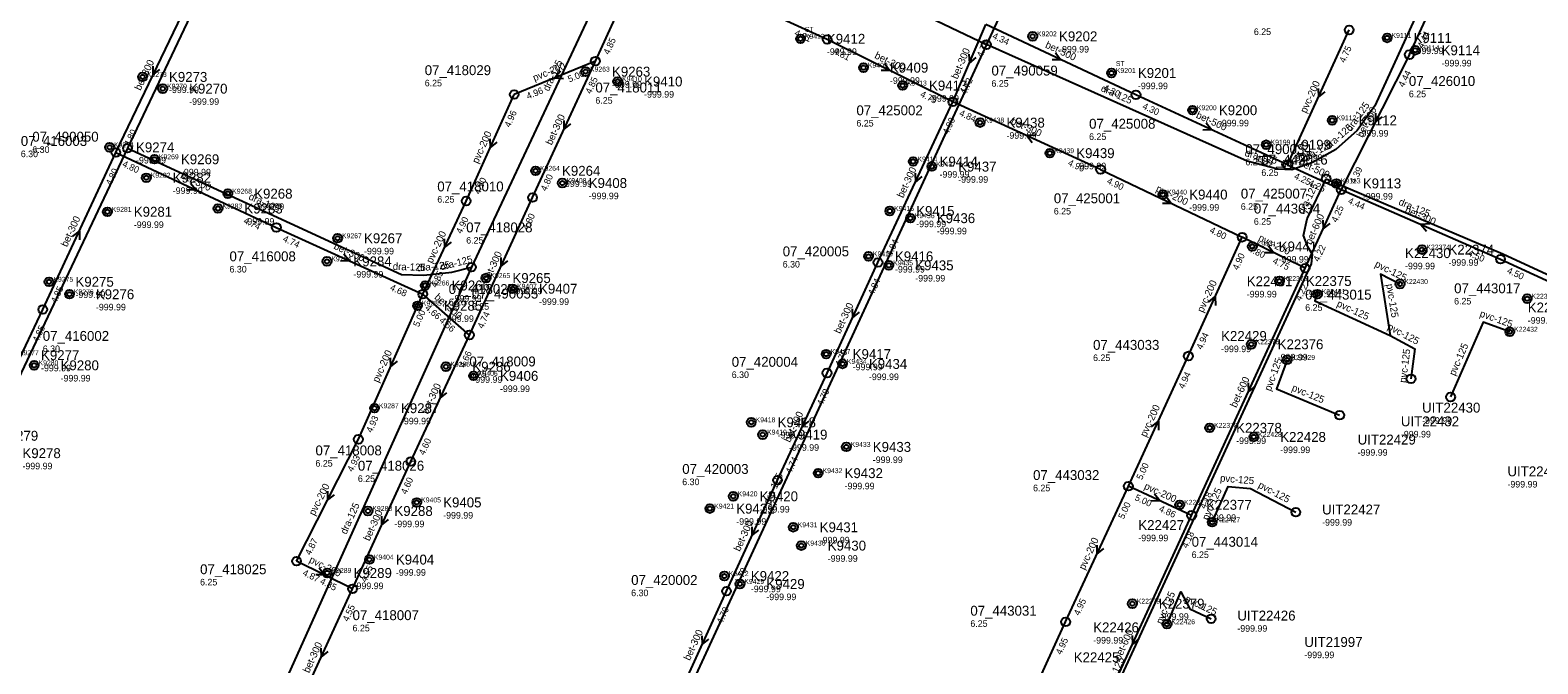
# Model space of a CAD drawing. Header units: metres. Extents: x 164250 to 165477, y 448735 to 450145.
# Tile 27 of 36: x 164657 to 164931, y 449786 to 449901. Entities that reach past the tile are written whole.
import ezdxf

# ---------------------------------------------------------------- set-up
doc = ezdxf.new("R2010")
doc.units = ezdxf.units.M

msp = doc.modelspace()

# ---------------------------------------------------------------- linework, layer by layer
at = {"layer": 'CON_BxH125x125mm', "linetype": 'Continuous'}
for points in [[(164906.48, 450061.821), (164831.004, 449898.28)], [(164963.23, 450021.756), (164901.578, 449887.171), (164898.367, 449882.657), (164894.46, 449879.221), (164890.272, 449876.87), (164886.468, 449875.545), (164883.946, 449875.673), (164878.371, 449877.122), (164831.004, 449898.28)], [(164738.197, 450012.675), (164674.957, 449879.456)], [(164770.052, 449927.449), (164737.459, 449857.858)], [(164770.052, 449927.449), (164831.004, 449898.28)], [(164831.004, 449898.28), (164756.637, 449737.061)], [(164674.957, 449879.456), (164608.398, 449738.995)], [(164674.957, 449879.456), (164724.74, 449856.553), (164728.787, 449856.411), (164733.873, 449856.924), (164737.459, 449857.858)], [(164820.732, 449700.384), (164820.363, 449704.018), (164820.484, 449706.282), (164821.621, 449709.915), (164890.07, 449858.492), (164890.23, 449860.148), (164889.375, 449861.537), (164888.63, 449863.584), (164889.245, 449866.662), (164892.733, 449873.919)], [(164892.733, 449873.919), (164924.847, 449860.274), (164982.334, 449833.713)], [(164737.459, 449857.858), (164696.405, 449766.6)], [(164906.133, 449854.797), (164902.569, 449856.581), (164904.341, 449845.424)], [(164891.083, 449852.924), (164890.683, 449851.724), (164904.341, 449845.424)], [(164904.341, 449845.424), (164908.832, 449843.038), (164908.135, 449837.589)], [(164926.079, 449846.121), (164921.255, 449847.838), (164915.335, 449834.275)], [(164885.615, 449841.007), (164883.673, 449835.734), (164895.167, 449830.955)], [(164872.016, 449811.516), (164874.942, 449818.008), (164878.999, 449817.665), (164887.212, 449813.339)], [(164863.813, 449793), (164866.327, 449798.883), (164867.985, 449795.797), (164871.828, 449793.987)]]:
    msp.add_lwpolyline(points, dxfattribs=at)
at = {"layer": 'CON_BxH200x200mm', "linetype": 'Continuous'}
for points in [[(164885.725, 449876.467), (164896.901, 449900.945)], [(164759.97, 449895.287), (164745.206, 449889.226)], [(164736.498, 449869.877), (164745.206, 449889.226)], [(164851.754, 449875.616), (164877.484, 449863.286)], [(164728.609, 449852.968), (164736.498, 449869.877)], [(164867.686, 449841.709), (164877.484, 449863.286)], [(164888.923, 449857.671), (164877.484, 449863.286)], [(164716.906, 449826.594), (164728.609, 449852.968)], [(164856.789, 449818.058), (164867.686, 449841.709)], [(164705.688, 449804.463), (164716.906, 449826.594)], [(164845.4, 449793.424), (164856.789, 449818.058)], [(164868.287, 449812.771), (164856.789, 449818.058)], [(164715.857, 449799.444), (164705.688, 449804.463)], [(164835.084, 449770.865), (164845.4, 449793.424)]]:
    msp.add_lwpolyline(points, dxfattribs=at)
at = {"layer": 'CON_BxH300x300mm', "linetype": 'Continuous'}
for points in [[(164907.836, 449896.467), (164918.547, 449919.607)], [(164759.97, 449895.287), (164770.036, 449917.299)], [(164802.076, 449899.222), (164778.871, 449909.8)], [(164672.867, 449878.676), (164686.333, 449906.875)], [(164824.891, 449887.914), (164830.927, 449901.94)], [(164824.891, 449887.914), (164802.076, 449899.222)], [(164748.557, 449870.496), (164759.97, 449895.287)], [(164907.836, 449896.467), (164895.468, 449871.938)], [(164811.307, 449858.698), (164824.891, 449887.914)], [(164851.754, 449875.616), (164824.891, 449887.914)], [(164659.585, 449850.167), (164672.867, 449878.676)], [(164672.867, 449878.676), (164702.008, 449865.081)], [(164737.079, 449845.526), (164748.557, 449870.496)], [(164895.468, 449871.938), (164924.406, 449859.305)], [(164702.008, 449865.081), (164728.609, 449852.968)], [(164924.406, 449859.305), (164954.701, 449845.401)], [(164802.049, 449838.632), (164811.307, 449858.698)], [(164737.079, 449845.526), (164728.609, 449852.968)], [(164651.299, 449832.711), (164659.585, 449850.167)], [(164726.427, 449822.545), (164737.079, 449845.526)], [(164793.061, 449819.169), (164802.049, 449838.632)], [(164715.857, 449799.444), (164726.427, 449822.545)], [(164783.781, 449799.004), (164793.061, 449819.169)], [(164704.483, 449774.595), (164715.857, 449799.444)], [(164774.918, 449779.567), (164783.781, 449799.004)]]:
    msp.add_lwpolyline(points, dxfattribs=at)
at = {"layer": 'CON_BxH500x500mm', "linetype": 'Continuous'}
for points in [[(164858.168, 449889.163), (164830.927, 449901.94)], [(164885.725, 449876.467), (164858.168, 449889.163)], [(164885.725, 449876.467), (164895.468, 449871.938)]]:
    msp.add_lwpolyline(points, dxfattribs=at)
at = {"layer": 'CON_BxH600x600mm', "linetype": 'Continuous'}
for points in [[(164888.923, 449857.671), (164895.468, 449871.938)], [(164868.287, 449812.771), (164888.923, 449857.671)], [(164846.743, 449765.857), (164868.287, 449812.771)]]:
    msp.add_lwpolyline(points, dxfattribs=at)
at = {"layer": 'NOD_inspectieput'}
for centre in [(164896.9, 449900.95), (164802.08, 449899.22), (164831, 449898.28), (164759.97, 449895.29), (164907.84, 449896.47), (164745.21, 449889.23), (164858.17, 449889.16), (164824.89, 449887.91), (164672.87, 449878.68), (164674.96, 449879.46), (164851.75, 449875.62), (164885.73, 449876.47), (164892.73, 449873.92), (164736.5, 449869.88), (164748.56, 449870.5), (164895.47, 449871.94), (164702.01, 449865.08), (164877.48, 449863.29), (164811.31, 449858.7), (164924.41, 449859.3), (164737.46, 449857.86), (164888.92, 449857.67), (164728.61, 449852.97), (164659.58, 449850.17), (164737.08, 449845.53), (164867.69, 449841.71), (164802.05, 449838.63), (164716.91, 449826.59), (164726.43, 449822.54), (164793.06, 449819.17), (164856.79, 449818.06), (164868.29, 449812.77), (164705.69, 449804.46), (164715.86, 449799.44), (164783.78, 449799), (164845.4, 449793.42)]:
    msp.add_circle(centre, 0.8, dxfattribs=at)
at = {"layer": 'NOD_onbekend'}
for centre in [(164839.4, 449899.79), (164903.8, 449899.5), (164797.23, 449899.34), (164908.9, 449897.26), (164808.68, 449894.1), (164677.71, 449892.42), (164758.19, 449893.38), (164764.02, 449891.59), (164853.73, 449893.13), (164681.37, 449890.28), (164815.78, 449890.85), (164868.44, 449886.37), (164829.85, 449884.12), (164893.81, 449884.53), (164671.72, 449879.63), (164842.53, 449878.57), (164881.83, 449880.1), (164679.88, 449877.46), (164749.11, 449875.36), (164817.69, 449877.05), (164821.08, 449876.13), (164678.39, 449874.1), (164753.96, 449873.14), (164894.59, 449873.07), (164693.19, 449871.21), (164863.05, 449871.05), (164671.32, 449867.91), (164691.41, 449868.51), (164813.45, 449868.06), (164817.2, 449866.76), (164713.14, 449863.11), (164879.31, 449861.62), (164910.14, 449861.05), (164711.21, 449858.91), (164809.59, 449859.82), (164740.1, 449855.88), (164813.28, 449858.19), (164660.72, 449855.2), (164664.43, 449852.94), (164729.05, 449854.53), (164744.94, 449853.94), (164884.24, 449855.34), (164891.14, 449852.97), (164906.13, 449854.8), (164727.65, 449850.85), (164929.24, 449852.13), (164926.08, 449846.12), (164801.9, 449842.07), (164879.12, 449843.85), (164658.02, 449840.03), (164732.82, 449839.78), (164804.86, 449840.28), (164885.61, 449841.01), (164737.83, 449838.11), (164719.85, 449832.24), (164788.28, 449829.68), (164871.57, 449828.67), (164790.36, 449827.44), (164879.58, 449827.02), (164805.56, 449825.21), (164800.44, 449820.44), (164727.52, 449815.12), (164785.02, 449816.23), (164866.12, 449814.69), (164718.66, 449813.57), (164780.76, 449814), (164795.92, 449810.61), (164872.02, 449811.52), (164797.38, 449807.28), (164718.92, 449804.74), (164711.24, 449802.31), (164783.41, 449801.75), (164786.23, 449800.31), (164857.52, 449796.73), (164863.81, 449793)]:
    msp.add_circle(centre, 0.8, dxfattribs=at)
at = {"layer": 'NOD_uittredepunt'}
for centre in [(164908.14, 449837.59), (164915.33, 449834.28), (164895.17, 449830.96), (164887.21, 449813.34), (164871.83, 449793.99)]:
    msp.add_circle(centre, 0.8, dxfattribs=at)
at = {"layer": 'onbekend'}
for centre in [(164797.23, 449899.34), (164764.02, 449891.59), (164681.37, 449890.28), (164679.88, 449877.46), (164817.69, 449877.05), (164821.08, 449876.13), (164678.39, 449874.1), (164753.96, 449873.14), (164693.19, 449871.21), (164817.2, 449866.76), (164713.14, 449863.11), (164711.21, 449858.91), (164813.28, 449858.19), (164660.72, 449855.2), (164744.94, 449853.94), (164664.43, 449852.94), (164727.65, 449850.85), (164891.14, 449852.97), (164926.08, 449846.12), (164658.02, 449840.03), (164804.86, 449840.28), (164737.83, 449838.11), (164788.28, 449829.68), (164871.57, 449828.67), (164790.36, 449827.44), (164805.56, 449825.21), (164866.12, 449814.69), (164872.02, 449811.52), (164786.23, 449800.31)]:
    msp.add_circle(centre, 0.4, dxfattribs=at)
at = {"layer": 'PIJL'}
for points in [[(164812.51, 449894.85), (164813.48, 449893.57), (164811.87, 449893.56)], [(164827.82, 449896.53), (164827.91, 449894.93), (164829.14, 449895.97)], [(164843.55, 449896.81), (164844.55, 449895.55), (164842.94, 449895.51)], [(164679.57, 449894.39), (164679.6, 449892.78), (164680.87, 449893.76)], [(164753.65, 449893.47), (164752.59, 449892.26), (164754.19, 449892.14)], [(164891.26, 449890.31), (164891.31, 449888.71), (164892.57, 449889.72)], [(164754.21, 449884.5), (164754.26, 449882.89), (164755.52, 449883.9)], [(164870.94, 449884.07), (164871.95, 449882.82), (164870.34, 449882.76)], [(164901.66, 449885.81), (164901.65, 449884.2), (164902.94, 449885.16)], [(164740.79, 449881.16), (164740.85, 449879.55), (164742.1, 449880.57)], [(164839.93, 449881.82), (164838.32, 449881.77), (164839.33, 449880.51)], [(164686.44, 449873.14), (164687.44, 449871.88), (164685.83, 449871.83)], [(164818.05, 449874.92), (164818.1, 449873.31), (164819.36, 449874.31)], [(164863.63, 449870.72), (164864.62, 449869.45), (164863.01, 449869.42)], [(164892.14, 449866.41), (164892.2, 449864.8), (164893.45, 449865.81)], [(164911.54, 449865.71), (164909.94, 449865.62), (164910.97, 449864.39)], [(164664.97, 449863.42), (164666.23, 449864.42), (164666.27, 449862.81)], [(164732.51, 449863.03), (164732.55, 449861.42), (164733.81, 449862.42)], [(164714.3, 449860.28), (164715.31, 449859.02), (164713.7, 449858.97)], [(164742.77, 449859.62), (164742.82, 449858.01), (164744.07, 449859.02)], [(164882.23, 449861.76), (164883.2, 449860.48), (164881.59, 449860.47)], [(164871.33, 449851.48), (164872.58, 449852.5), (164872.65, 449850.89)], [(164806.63, 449850.27), (164806.68, 449848.66), (164807.94, 449849.67)], [(164722.68, 449841.39), (164722.76, 449839.78), (164724, 449840.81)], [(164731.71, 449835.64), (164731.75, 449834.04), (164733.01, 449835.04)], [(164878.55, 449836.83), (164878.61, 449835.22), (164879.86, 449836.23)], [(164797.51, 449830.51), (164797.55, 449828.9), (164798.81, 449829.91)], [(164860.98, 449828.88), (164862.24, 449829.88), (164862.29, 449828.27)], [(164711.31, 449817.14), (164711.3, 449815.53), (164712.59, 449816.49)], [(164861.53, 449816.67), (164862.54, 449815.41), (164860.93, 449815.36)], [(164721.09, 449812.6), (164721.14, 449810.99), (164722.4, 449812)], [(164788.37, 449810.7), (164788.42, 449809.09), (164789.68, 449810.09)], [(164851.05, 449807.35), (164851.09, 449805.74), (164852.35, 449806.75)], [(164709.8, 449803.24), (164710.77, 449801.95), (164709.16, 449801.95)], [(164779.29, 449790.89), (164779.35, 449789.29), (164780.6, 449790.3)], [(164857.46, 449790.92), (164857.52, 449789.31), (164858.77, 449790.32)], [(164710.11, 449788.63), (164710.17, 449787.02), (164711.42, 449788.03)]]:
    msp.add_lwpolyline(points, dxfattribs=at)
at = {"layer": 'straatkolk'}
for centre in [(164839.4, 449899.79), (164903.8, 449899.5), (164908.9, 449897.26), (164677.71, 449892.42), (164758.19, 449893.38), (164808.68, 449894.1), (164853.73, 449893.13), (164815.78, 449890.85), (164868.44, 449886.37), (164829.85, 449884.12), (164893.81, 449884.53), (164671.72, 449879.63), (164842.53, 449878.57), (164881.83, 449880.1), (164749.11, 449875.36), (164894.59, 449873.07), (164863.05, 449871.05), (164671.32, 449867.91), (164691.41, 449868.51), (164813.45, 449868.06), (164879.31, 449861.62), (164809.59, 449859.82), (164910.14, 449861.05), (164729.05, 449854.53), (164740.1, 449855.88), (164884.24, 449855.34), (164906.13, 449854.8), (164929.24, 449852.13), (164879.12, 449843.85), (164732.82, 449839.78), (164801.9, 449842.07), (164885.61, 449841.01), (164719.85, 449832.24), (164879.58, 449827.02), (164800.44, 449820.44), (164727.52, 449815.12), (164785.02, 449816.23), (164718.66, 449813.57), (164780.76, 449814), (164795.92, 449810.61), (164797.38, 449807.28), (164718.92, 449804.74), (164711.24, 449802.31), (164783.41, 449801.75), (164857.52, 449796.73), (164863.81, 449793)]:
    msp.add_circle(centre, 0.4, dxfattribs=at)

# ---------------------------------------------------------------- texts
at = {"layer": 'DMM_BxH125x125mm'}
for s, rotation, p in [('dra-125', 64.9, (164751.5, 449889.71)), ('dra-125', -24.07, (164851.68, 449889.9)), ('dra-125', 54.57, (164897.22, 449882.39)), ('dra-125', 41.33, (164893.16, 449879.12)), ('dra-125', 29.31, (164888.81, 449876.93)), ('dra-125', -14.57, (164877.84, 449878.07)), ('dra-125', 19.2, (164884.68, 449875.77)), ('dra-125', 64.33, (164888.7, 449867.34)), ('dra-125', -24.71, (164696.86, 449870.24)), ('dra-125', -23.02, (164905.76, 449869.25)), ('dra-125', 14.6, (164731.96, 449857.25)), ('dra-125', -2.01, (164723.15, 449857.37)), ('dra-125', 5.76, (164727.62, 449857.06)), ('pvc-125', -26.59, (164901.44, 449858.01)), ('pvc-125', -80.98, (164903.65, 449854.72)), ('pvc-125', -24.76, (164894.53, 449850.8)), ('pvc-125', -19.59, (164920.51, 449848.92)), ('pvc-125', -27.98, (164903.74, 449846.63)), ('pvc-125', 82.71, (164907.24, 449836.79)), ('pvc-125', 66.42, (164916.13, 449838.03)), ('pvc-125', 69.78, (164882.64, 449835.24)), ('pvc-125', -22.58, (164886.36, 449835.47)), ('dra-125', 65.24, (164791.59, 449814.67)), ('pvc-125', 65.74, (164871.27, 449811.76)), ('pvc-125', -4.83, (164873.41, 449818.93)), ('pvc-125', -27.78, (164880.25, 449817.88)), ('dra-125', 65.78, (164714.73, 449809.23)), ('pvc-125', 66.86, (164862.91, 449792.9)), ('pvc-125', -25.22, (164866.94, 449797.17)), ('dra-125', 65.26, (164853.62, 449781.23))]:
    msp.add_text(s, height=1.3, rotation=rotation, dxfattribs=at).set_placement(p)
at = {"layer": 'DMM_BxH200x200mm'}
for rotation, p in [(22.32, (164748.92, 449891.6)), (65.46, (164889.09, 449885.73)), (65.77, (164738.65, 449876.57)), (-25.6, (164861.68, 449871.7)), (64.99, (164730.31, 449858.45)), (-26.14, (164880.28, 449862.76)), (65.58, (164870.37, 449849.51)), (66.07, (164720.57, 449836.79)), (65.26, (164860.01, 449826.89)), (63.12, (164708.96, 449812.63)), (-24.69, (164859.54, 449817.65)), (65.19, (164848.85, 449802.76)), (-26.27, (164707.85, 449804.29))]:
    msp.add_text('pvc-200', height=1.3, rotation=rotation, dxfattribs=at).set_placement(p)
at = {"layer": 'DMM_BxH300x300mm'}
for rotation, p in [(66.72, (164825.75, 449891.9)), (64.47, (164677.33, 449889.84)), (-26.36, (164810.57, 449895.89)), (63.24, (164899.32, 449881.29)), (65.28, (164752.04, 449879.92)), (-24.6, (164835.34, 449883.96)), (65.06, (164815.86, 449870.33)), (-25.01, (164684.47, 449874.11)), (65.02, (164663.98, 449861.42)), (-23.58, (164906.91, 449867.81)), (-24.48, (164712.32, 449861.24)), (65.31, (164740.59, 449855.01)), (-41.3, (164730.62, 449852.24)), (65.23, (164804.43, 449845.67)), (65.13, (164729.51, 449831.05)), (65.21, (164795.32, 449825.92)), (65.41, (164718.92, 449808.01)), (65.29, (164786.2, 449806.11)), (65.49, (164777.12, 449786.29)), (65.41, (164707.95, 449784.04))]:
    msp.add_text('bet-300', height=1.3, rotation=rotation, dxfattribs=at).set_placement(p)
at = {"layer": 'DMM_BxH500x500mm'}
for rotation, p in [(-25.13, (164841.58, 449897.8)), (-24.74, (164868.97, 449885.05)), (-24.93, (164887.63, 449876.43))]:
    msp.add_text('bet-500', height=1.3, rotation=rotation, dxfattribs=at).set_placement(p)
at = {"layer": 'DMM_BxH600x600mm'}
for rotation, p in [(65.36, (164889.98, 449861.83)), (65.32, (164876.39, 449832.23)), (65.33, (164855.29, 449786.33))]:
    msp.add_text('bet-600', height=1.3, rotation=rotation, dxfattribs=at).set_placement(p)
at = {"layer": 'INV_BxH200x200mm'}
for s, rotation, p in [('4.75', 65.46, (164896.11, 449894.88)), ('5.00', 22.32, (164755.25, 449891.4)), ('4.96', 22.32, (164747.74, 449888.32)), ('4.96', 65.77, (164744.45, 449883.16)), ('4.70', 65.46, (164888.19, 449877.54)), ('4.90', 65.77, (164738.96, 449870.96)), ('4.90', -25.6, (164852.78, 449873.13)), ('4.90', 64.99, (164735.66, 449863.82)), ('4.80', -25.6, (164871.44, 449864.19)), ('4.90', 65.58, (164876.71, 449857.22)), ('4.80', -26.14, (164878.49, 449860.79)), ('4.75', -26.14, (164882.89, 449858.63)), ('4.85', 64.99, (164731.09, 449854.02)), ('5.00', 66.07, (164727.89, 449846.9)), ('4.94', 65.58, (164870.15, 449842.79)), ('4.94', 65.26, (164866.88, 449835.65)), ('4.93', 66.07, (164719.36, 449827.69)), ('4.93', 63.12, (164715.87, 449820.57)), ('5.00', 65.26, (164859.26, 449819.12)), ('5.00', -24.69, (164857.85, 449815.59)), ('5.00', 65.19, (164855.97, 449812)), ('4.86', -24.69, (164862.23, 449813.58)), ('4.87', 63.12, (164708.2, 449805.43)), ('4.87', -26.27, (164706.68, 449801.96)), ('4.85', -26.27, (164709.82, 449800.41)), ('4.95', 65.19, (164847.87, 449794.48)), ('4.95', 65.43, (164844.61, 449787.36))]:
    msp.add_text(s, height=1.2, rotation=rotation, dxfattribs=at).set_placement(p)
at = {"layer": 'INV_BxH300x300mm'}
for s, rotation, p in [('4.81', -24.51, (164796.02, 449900.01)), ('4.44', 65.16, (164910.31, 449897.53)), ('4.85', 65.43, (164762.44, 449896.36)), ('4.81', -26.36, (164803.07, 449896.72)), ('4.75', 66.72, (164830.27, 449895.86)), ('4.85', 65.28, (164759.16, 449889.23)), ('4.72', 66.72, (164827.33, 449889.04)), ('4.44', 63.24, (164906.81, 449890.44)), ('4.75', -26.36, (164818.86, 449888.89)), ('4.90', 65.06, (164824.06, 449881.86)), ('4.84', -24.6, (164825.96, 449885.44)), ('4.80', 64.47, (164675.35, 449879.71)), ('4.80', 65.02, (164672.03, 449872.62)), ('4.80', -25.01, (164673.92, 449876.2)), ('4.90', -24.6, (164845.69, 449876.41)), ('4.39', 63.24, (164897.98, 449872.91)), ('4.80', 65.28, (164751.03, 449871.56)), ('4.44', -23.58, (164896.58, 449869.49)), ('4.80', 65.31, (164747.75, 449864.44)), ('4.74', -25.01, (164695.95, 449865.92)), ('4.74', -24.48, (164703.08, 449862.61)), ('4.84', 65.06, (164813.78, 449859.75)), ('4.50', -23.58, (164918.33, 449859.99)), ('4.50', -24.65, (164925.47, 449856.83)), ('4.85', 65.02, (164662.06, 449851.22)), ('4.68', -24.48, (164722.55, 449853.75)), ('4.84', 65.23, (164810.49, 449852.64)), ('4.66', -41.3, (164728.92, 449850.3)), ('4.66', -41.3, (164731.5, 449848.03)), ('4.74', 65.31, (164739.55, 449846.59)), ('4.85', 64.61, (164658.71, 449844.12)), ('4.66', 65.13, (164736.26, 449839.47)), ('4.79', 65.23, (164804.52, 449839.69)), ('4.79', 65.21, (164801.23, 449832.58)), ('4.60', 65.13, (164728.9, 449823.6)), ('4.74', 65.21, (164795.53, 449820.23)), ('4.60', 65.41, (164725.63, 449816.49)), ('4.74', 65.29, (164792.25, 449813.11)), ('4.55', 65.41, (164718.33, 449800.51)), ('4.70', 65.29, (164786.25, 449800.07)), ('4.55', 65.41, (164715.06, 449793.38)), ('4.70', 65.49, (164783, 449792.94))]:
    msp.add_text(s, height=1.2, rotation=rotation, dxfattribs=at).set_placement(p)
at = {"layer": 'INV_BxH500x500mm'}
for s, rotation, p in [('4.34', -25.13, (164831.97, 449899.46)), ('4.30', -25.13, (164852.12, 449890.01)), ('4.30', -24.74, (164859.23, 449886.69)), ('4.26', -24.74, (164879.67, 449877.28)), ('4.25', -24.93, (164886.78, 449873.99)), ('4.25', -24.93, (164889.41, 449872.77))]:
    msp.add_text(s, height=1.2, rotation=rotation, dxfattribs=at).set_placement(p)
at = {"layer": 'INV_BxH600x600mm'}
for s, rotation, p in [('4.25', 65.36, (164894.67, 449865.88)), ('4.22', 65.36, (164891.39, 449858.74)), ('4.22', 65.32, (164888.12, 449851.61)), ('4.18', 65.32, (164870.76, 449813.84)), ('4.18', 65.33, (164867.49, 449806.71))]:
    msp.add_text(s, height=1.2, rotation=rotation, dxfattribs=at).set_placement(p)
at = {"layer": 'KO_INSPECTIE'}
for p in [(164798.03, 449900.6), (164854.53, 449894.39)]:
    msp.add_text('ST', height=0.9, dxfattribs=at).set_placement(p)
at = {"layer": 'KO_NUMMER'}
for s, p in [('K9412', (164798.03, 449899.34)), ('K9202', (164840.2, 449899.79)), ('K9111', (164904.6, 449899.5)), ('K9114', (164909.7, 449897.26)), ('K9409', (164809.48, 449894.1)), ('K9273', (164678.51, 449892.42)), ('K9263', (164758.99, 449893.38)), ('K9410', (164764.82, 449891.59)), ('K9201', (164854.53, 449893.13)), ('K9270', (164682.17, 449890.28)), ('K9413', (164816.58, 449890.85)), ('K9200', (164869.24, 449886.37)), ('K9438', (164830.65, 449884.12)), ('K9112', (164894.61, 449884.53)), ('K9274', (164672.52, 449879.63)), ('K9269', (164680.68, 449877.46)), ('K9439', (164843.33, 449878.57)), ('K9199', (164882.63, 449880.1)), ('K9264', (164749.91, 449875.36)), ('K9414', (164818.49, 449877.05)), ('K9437', (164821.88, 449876.13)), ('K9282', (164679.19, 449874.1)), ('K9408', (164754.76, 449873.14)), ('K9113', (164895.39, 449873.07)), ('K9268', (164693.99, 449871.21)), ('K9440', (164863.85, 449871.05)), ('K9281', (164672.12, 449867.91)), ('K9283', (164692.21, 449868.51)), ('K9415', (164814.25, 449868.06)), ('K9436', (164818, 449866.76)), ('K9267', (164713.94, 449863.11)), ('K9441', (164880.11, 449861.62)), ('K22374', (164910.94, 449861.05)), ('K9284', (164712.01, 449858.91)), ('K9416', (164810.39, 449859.82)), ('K9265', (164740.9, 449855.88)), ('K9435', (164814.08, 449858.19)), ('K9275', (164661.52, 449855.2)), ('K9276', (164665.23, 449852.94)), ('K9266', (164729.85, 449854.53)), ('K9407', (164745.74, 449853.94)), ('K22375', (164885.04, 449855.34)), ('K22431', (164891.94, 449852.97)), ('K22430', (164906.93, 449854.8)), ('K9285', (164728.45, 449850.85)), ('K22373', (164930.04, 449852.13)), ('K22432', (164926.88, 449846.12)), ('K9277', (164655.26, 449841.87)), ('K9417', (164802.71, 449842.07)), ('K22376', (164879.92, 449843.85)), ('K9280', (164658.82, 449840.03)), ('K9286', (164733.62, 449839.78)), ('K9434', (164805.66, 449840.28)), ('K22429', (164886.42, 449841.01)), ('K9406', (164738.64, 449838.11)), ('K9287', (164720.65, 449832.24)), ('K9418', (164789.08, 449829.68)), ('K22378', (164872.37, 449828.67)), ('K9419', (164791.16, 449827.44)), ('K22428', (164880.38, 449827.02)), ('K9433', (164806.36, 449825.21)), ('K9432', (164801.24, 449820.44)), ('K9405', (164728.32, 449815.12)), ('K9420', (164785.82, 449816.23)), ('K22377', (164866.92, 449814.69)), ('K9288', (164719.46, 449813.57)), ('K9421', (164781.56, 449814)), ('K9431', (164796.72, 449810.61)), ('K22427', (164872.82, 449811.52)), ('K9430', (164798.18, 449807.28)), ('K9404', (164719.73, 449804.74)), ('K9289', (164712.04, 449802.31)), ('K9422', (164784.21, 449801.75)), ('K9429', (164787.03, 449800.31)), ('K22379', (164858.32, 449796.73)), ('K22426', (164864.61, 449793))]:
    msp.add_text(s, height=0.9, dxfattribs=at).set_placement(p)
at = {"layer": 'NLV_inspectieput'}
for s, p in [('6.25', (164879.59, 449900.03)), ('6.25', (164728.97, 449890.7)), ('6.25', (164831.92, 449890.63)), ('6.25', (164907.75, 449888.73)), ('6.25', (164759.97, 449887.55)), ('6.25', (164807.39, 449883.41)), ('6.25', (164849.66, 449880.97)), ('6.30', (164655.59, 449877.84)), ('6.30', (164657.68, 449878.62)), ('6.25', (164878.05, 449876.36)), ('6.25', (164880.95, 449874.44)), ('6.25', (164731.25, 449869.58)), ('6.25', (164843.25, 449867.43)), ('6.25', (164877.22, 449868.28)), ('6.25', (164879.59, 449865.56)), ('6.25', (164736.5, 449862.14)), ('6.30', (164693.5, 449856.89)), ('6.30', (164794, 449857.79)), ('6.25', (164733.32, 449850.94)), ('6.25', (164737.54, 449850.12)), ('6.25', (164888.92, 449849.93)), ('6.25', (164915.97, 449851.08)), ('6.30', (164659.58, 449842.43)), ('6.25', (164850.38, 449840.8)), ('6.25', (164737.08, 449837.79)), ('6.30', (164784.74, 449837.72)), ('6.25', (164709.12, 449821.63)), ('6.25', (164716.82, 449818.85)), ('6.30', (164775.75, 449818.26)), ('6.25', (164839.48, 449817.15)), ('6.25', (164868.29, 449805.03)), ('6.25', (164688.16, 449800.04)), ('6.30', (164766.47, 449798.09)), ('6.25', (164828.09, 449792.51)), ('6.25', (164715.86, 449791.7))]:
    msp.add_text(s, height=1.2, dxfattribs=at).set_placement(p)
at = {"layer": 'NLV_onbekend'}
for p in [(164802.03, 449896.4), (164844.2, 449896.85), (164908.6, 449896.56), (164913.7, 449894.32), (164813.48, 449891.16), (164682.51, 449889.48), (164762.99, 449890.44), (164768.82, 449888.65), (164858.53, 449890.19), (164686.17, 449887.34), (164820.58, 449887.91), (164873.24, 449883.43), (164834.65, 449881.18), (164898.61, 449881.58), (164886.63, 449877.16), (164676.52, 449876.69), (164684.68, 449874.52), (164847.33, 449875.63), (164753.91, 449872.42), (164822.49, 449874.11), (164825.88, 449873.19), (164683.19, 449871.16), (164758.76, 449870.2), (164899.39, 449870.13), (164697.99, 449868.27), (164867.85, 449868.11), (164676.12, 449864.97), (164696.21, 449865.57), (164818.25, 449865.12), (164822, 449863.82), (164717.94, 449860.17), (164884.11, 449858.68), (164914.94, 449858.11), (164716.01, 449855.97), (164814.39, 449856.88), (164818.08, 449855.25), (164907.05, 449857.47), (164744.9, 449852.94), (164665.52, 449852.26), (164669.23, 449850), (164733.85, 449851.59), (164749.74, 449851), (164878.3, 449852.36), (164889.04, 449852.4), (164732.45, 449847.91), (164929.35, 449847.59), (164873.64, 449842.42), (164659.26, 449838.93), (164806.71, 449839.13), (164883.92, 449840.91), (164662.82, 449837.09), (164737.62, 449836.84), (164809.66, 449837.34), (164742.64, 449835.17), (164724.65, 449829.3), (164793.08, 449826.74), (164876.37, 449825.73), (164795.16, 449824.5), (164884.38, 449824.08), (164655.89, 449821.13), (164810.36, 449822.27), (164805.24, 449817.5), (164732.32, 449812.18), (164789.82, 449813.29), (164870.92, 449811.75), (164723.46, 449810.62), (164785.56, 449811.06), (164800.72, 449807.67), (164858.6, 449808.07), (164802.18, 449804.34), (164723.73, 449801.8), (164716.04, 449799.37), (164788.21, 449798.81), (164791.03, 449797.37), (164862.32, 449793.79), (164850.41, 449789.48)]:
    msp.add_text('-999.99', height=1.2, dxfattribs=at).set_placement(p)
at = {"layer": 'NLV_uittredepunt'}
for p in [(164910.16, 449829.4), (164906.3, 449826.92), (164898.44, 449823.6), (164925.66, 449817.83), (164891.99, 449810.9), (164876.59, 449791.63), (164888.76, 449786.83)]:
    msp.add_text('-999.99', height=1.2, dxfattribs=at).set_placement(p)
at = {"layer": 'NNR_inspectieput'}
for s, p in [('07_418029', (164728.97, 449892.74)), ('07_490059', (164831.92, 449892.67)), ('07_426010', (164907.75, 449890.77)), ('07_418011', (164759.97, 449889.59)), ('07_425002', (164807.39, 449885.45)), ('07_425008', (164849.66, 449883.01)), ('07_416003', (164655.59, 449879.88)), ('07_490050', (164657.68, 449880.66)), ('07_490034', (164878.05, 449878.4)), ('07_443016', (164880.95, 449876.48)), ('07_418010', (164731.25, 449871.62)), ('07_425001', (164843.25, 449869.47)), ('07_425007', (164877.22, 449870.32)), ('07_443034', (164879.59, 449867.6)), ('07_418028', (164736.5, 449864.18)), ('07_416008', (164693.5, 449858.93)), ('07_420005', (164794, 449859.83)), ('07_418027', (164733.32, 449852.98)), ('07_490055', (164737.54, 449852.16)), ('07_443015', (164888.92, 449851.97)), ('07_443017', (164915.97, 449853.12)), ('07_416002', (164659.58, 449844.47)), ('07_443033', (164850.38, 449842.84)), ('07_418009', (164737.08, 449839.83)), ('07_420004', (164784.74, 449839.76)), ('07_418008', (164709.12, 449823.67)), ('07_418026', (164716.82, 449820.89)), ('07_420003', (164775.75, 449820.3)), ('07_443032', (164839.48, 449819.19)), ('07_443014', (164868.29, 449807.07)), ('07_418025', (164688.16, 449802.08)), ('07_420002', (164766.47, 449800.13)), ('07_443031', (164828.09, 449794.55)), ('07_418007', (164715.86, 449793.74))]:
    msp.add_text(s, height=1.8, dxfattribs=at).set_placement(p)
at = {"layer": 'NNR_onbekend'}
for s, p in [('K9412', (164802.03, 449898.44)), ('K9202', (164844.2, 449898.89)), ('K9111', (164908.6, 449898.6)), ('K9114', (164913.7, 449896.36)), ('K9409', (164813.48, 449893.2)), ('K9273', (164682.51, 449891.52)), ('K9263', (164762.99, 449892.48)), ('K9410', (164768.82, 449890.69)), ('K9201', (164858.53, 449892.23)), ('K9270', (164686.17, 449889.38)), ('K9413', (164820.58, 449889.95)), ('K9200', (164873.24, 449885.47)), ('K9438', (164834.65, 449883.22)), ('K9112', (164898.61, 449883.63)), ('K9199', (164886.63, 449879.2)), ('K9274', (164676.52, 449878.73)), ('K9269', (164684.68, 449876.56)), ('K9439', (164847.33, 449877.67)), ('K9264', (164753.91, 449874.46)), ('K9414', (164822.49, 449876.15)), ('K9437', (164825.88, 449875.23)), ('K9282', (164683.19, 449873.21)), ('K9408', (164758.76, 449872.24)), ('K9113', (164899.39, 449872.17)), ('K9268', (164697.99, 449870.31)), ('K9440', (164867.85, 449870.15)), ('K9281', (164676.12, 449867.02)), ('K9283', (164696.21, 449867.61)), ('K9415', (164818.25, 449867.16)), ('K9436', (164822, 449865.86)), ('K9267', (164717.94, 449862.21)), ('K9441', (164884.11, 449860.72)), ('K22374', (164914.94, 449860.15)), ('K9284', (164716.01, 449858.01)), ('K9416', (164814.39, 449858.92)), ('K9435', (164818.08, 449857.29)), ('K22430', (164907.05, 449859.51)), ('K9265', (164744.9, 449854.98)), ('K9275', (164665.52, 449854.3)), ('K9276', (164669.23, 449852.04)), ('K9266', (164733.85, 449853.63)), ('K9407', (164749.74, 449853.04)), ('K22431', (164878.3, 449854.4)), ('K22375', (164889.04, 449854.44)), ('K9285', (164732.45, 449849.95)), ('K22432', (164929.35, 449849.63)), ('K22429', (164873.64, 449844.46)), ('K9277', (164659.26, 449840.97)), ('K9417', (164806.71, 449841.17)), ('K22376', (164883.92, 449842.95)), ('K9280', (164662.82, 449839.13)), ('K9286', (164737.62, 449838.88)), ('K9434', (164809.66, 449839.38)), ('K9406', (164742.64, 449837.21)), ('K9287', (164724.65, 449831.34)), ('K9418', (164793.08, 449828.78)), ('K22378', (164876.37, 449827.77)), ('K9279', (164651.79, 449826.33)), ('K9419', (164795.16, 449826.54)), ('K22428', (164884.38, 449826.12)), ('K9278', (164655.89, 449823.17)), ('K9433', (164810.36, 449824.31)), ('K9432', (164805.24, 449819.54)), ('K9405', (164732.32, 449814.22)), ('K9420', (164789.82, 449815.33)), ('K22377', (164870.92, 449813.79)), ('K9288', (164723.46, 449812.67)), ('K9421', (164785.56, 449813.1)), ('K9431', (164800.72, 449809.71)), ('K22427', (164858.6, 449810.11)), ('K9430', (164802.18, 449806.38)), ('K9404', (164723.73, 449803.84)), ('K9289', (164716.04, 449801.41)), ('K9422', (164788.21, 449800.85)), ('K9429', (164791.03, 449799.41)), ('K22379', (164862.32, 449795.83)), ('K22426', (164850.41, 449791.52)), ('K22425', (164846.87, 449786.09))]:
    msp.add_text(s, height=1.8, dxfattribs=at).set_placement(p)
at = {"layer": 'NNR_uittredepunt'}
for s, p in [('UIT22430', (164910.16, 449831.44)), ('UIT22432', (164906.3, 449828.96)), ('UIT22429', (164898.44, 449825.64)), ('UIT22433', (164925.66, 449819.87)), ('UIT22427', (164891.99, 449812.94)), ('UIT22426', (164876.59, 449793.67)), ('UIT21997', (164888.76, 449788.87))]:
    msp.add_text(s, height=1.8, dxfattribs=at).set_placement(p)

doc.saveas('drawing.dxf')
